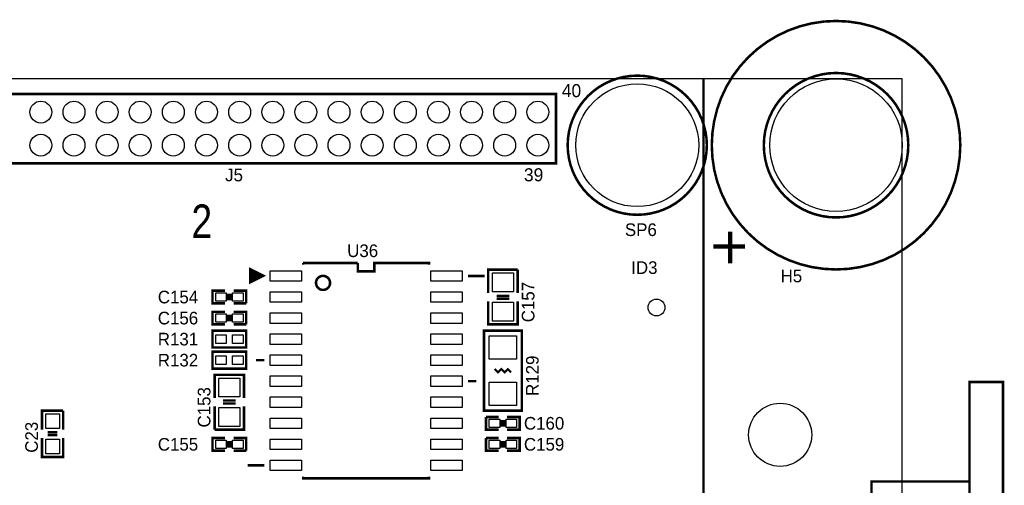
# Model space of a CAD drawing. Extents: x -19 to 391, y -43 to 244.
# Tile 10 of 34: x 107 to 166, y 65 to 94. Entities that reach past the tile are written whole.
import ezdxf

# ---------------------------------------------------------------- set-up
doc = ezdxf.new("R2010")
doc.units = 0
for name, color, linetype in [('BOARD_GEOMETRY_OUTLINE', 3, 'CONTINUOUS'), ('BOARD_GEOMETRY_SILKSCREEN_TOP', 1, 'CONTINUOUS'), ('PACKAGE_GEOMETRY_SILKSCREEN_TOP', 4, 'CONTINUOUS'), ('PIN_TOP', 5, 'CONTINUOUS'), ('REF_DES_SILKSCREEN_TOP', 6, 'CONTINUOUS')]:
    doc.layers.add(name, color=color, linetype=linetype)

msp = doc.modelspace()

# ---------------------------------------------------------------- linework, layer by layer
at = {"layer": 'BOARD_GEOMETRY_OUTLINE'}
msp.add_lwpolyline([(0, 0), (159.999934, 0), (159.999934, 90.000074), (0, 90.000074)], close=True, dxfattribs=at)
at = {"layer": 'BOARD_GEOMETRY_SILKSCREEN_TOP'}
for points, const_width in [([(147.999958, 0), (147.999958, 90.000074)], 0.127), ([(149.606, 80.772), (149.606, 78.867)], 0.254), ([(148.59, 79.883), (150.495, 79.883)], 0.254)]:
    msp.add_lwpolyline(points, dxfattribs=dict(at, const_width=const_width))
at = {"layer": 'PACKAGE_GEOMETRY_SILKSCREEN_TOP', "const_width": 0.1524}
for points in [[(163.500308, 86.000082, 1), (148.500084, 86.000082, 1)], [(160.359852, 86.000082, 1), (151.64054, 86.000082, 1)], [(148.199856, 86.000082, 1), (139.800076, 86.000082, 1)], [(125.459236, 77.689964, 1), (124.610764, 77.690036, 1)]]:
    msp.add_lwpolyline(points, format="xyb", close=True, dxfattribs=at)
at = {"layer": 'PACKAGE_GEOMETRY_SILKSCREEN_TOP'}
for points, const_width in [([(98.90506, 84.905088), (139.094972, 84.905088), (139.094972, 89.095072), (98.90506, 89.095072)], 0.1524), ([(121.435114, 78.119986), (120.635014, 78.520036), (120.635014, 77.719936)], 0.1524), ([(121.139966, 78.119986), (120.739916, 78.319884), (120.739916, 77.920088)], 0.249936), ([(118.364, 74.803), (120.396, 74.803), (120.396, 73.787), (118.364, 73.787)], 0.1524), ([(137.033, 74.803), (137.033, 69.977), (134.747, 69.977), (134.747, 74.803)], 0.1524), ([(120.396, 72.517), (118.364, 72.517), (118.364, 73.533), (120.396, 73.533)], 0.1524), ([(166.079932, 18.292064), (166.079932, 71.708264), (164.055552, 71.708264), (164.055552, 18.292064)], 0.1524), ([(164.055552, 24.299164), (164.055552, 65.701164), (158.137352, 65.701164), (158.137352, 24.299164)], 0.1524)]:
    msp.add_lwpolyline(points, close=True, dxfattribs=dict(at, const_width=const_width))
for points, const_width in [([(123.834906, 78.890114), (123.834906, 78.790038)], 0.1524), ([(127.134874, 78.890114), (123.834906, 78.890114)], 0.1524), ([(131.435094, 78.790038), (131.435094, 78.890114), (128.135126, 78.890114), (128.135126, 78.389988), (127.134874, 78.389988), (127.134874, 78.890114)], 0.1524), ([(135.001, 77.089), (135.001, 78.486), (136.779, 78.486)], 0.1524), ([(136.779, 78.486), (136.779, 77.089)], 0.1524), ([(133.785102, 78.105), (134.7851, 78.105)], 0.1524), ([(119.126, 76.454), (118.364, 76.454), (118.364, 77.216), (119.126, 77.216)], 0.1524), ([(119.634, 77.216), (120.396, 77.216), (120.396, 76.454)], 0.1524), ([(119.3038, 76.6318), (119.3038, 77.0382)], 0.1524), ([(119.4562, 76.6318), (119.4562, 77.0382)], 0.1524), ([(136.271, 76.9112), (135.509, 76.9112)], 0.1524), ([(136.271, 76.7334), (135.509, 76.7334)], 0.1524), ([(120.396, 76.454), (119.634, 76.454)], 0.1524), ([(136.779, 76.581), (136.779, 75.184), (136.652, 75.184), (135.001, 75.184), (135.001, 76.581)], 0.1524), ([(119.126, 75.184), (118.364, 75.184), (118.364, 75.946), (119.126, 75.946)], 0.1524), ([(119.3038, 75.3618), (119.3038, 75.7682)], 0.1524), ([(119.4562, 75.3618), (119.4562, 75.7682)], 0.1524), ([(119.634, 75.946), (120.396, 75.946), (120.396, 75.184)], 0.1524), ([(120.396, 75.184), (119.634, 75.184)], 0.1524), ([(121.484898, 73.025), (120.985026, 73.025)], 0.1524), ([(135.389874, 72.490076), (135.590026, 72.289924), (135.789924, 72.490076), (135.990076, 72.289924), (136.189974, 72.490076), (136.390126, 72.289924)], 0.127), ([(118.491, 70.739), (118.491, 72.136), (118.618, 72.136), (120.269, 72.136), (120.269, 70.739)], 0.1524), ([(133.785102, 71.755), (134.284974, 71.755)], 0.1524), ([(118.491, 68.834), (118.491, 70.231)], 0.1524), ([(120.269, 70.231), (120.269, 68.834), (118.491, 68.834)], 0.1524), ([(118.999, 70.5866), (119.761, 70.5866)], 0.1524), ([(118.999, 70.4088), (119.761, 70.4088)], 0.1524), ([(108.077, 68.834), (108.077, 69.977), (109.347, 69.977)], 0.1524), ([(109.347, 69.977), (109.347, 68.834)], 0.1524), ([(135.636, 68.834), (134.874, 68.834), (134.874, 69.596)], 0.1524), ([(134.874, 69.596), (135.636, 69.596)], 0.1524), ([(136.144, 69.596), (136.906, 69.596), (136.906, 68.834), (136.144, 68.834)], 0.1524), ([(135.8138, 69.4182), (135.8138, 69.0118)], 0.1524), ([(135.9662, 69.4182), (135.9662, 69.0118)], 0.1524), ([(109.347, 68.326), (109.347, 67.183), (108.077, 67.183), (108.077, 68.326)], 0.1524), ([(108.9914, 68.6816), (108.4072, 68.6816)], 0.1524), ([(108.9914, 68.5038), (108.4072, 68.5038)], 0.1524), ([(119.126, 67.564), (118.364, 67.564), (118.364, 68.326), (119.126, 68.326)], 0.1524), ([(119.634, 68.326), (120.396, 68.326), (120.396, 67.564)], 0.1524), ([(135.636, 67.564), (134.874, 67.564), (134.874, 68.326)], 0.1524), ([(134.874, 68.326), (135.636, 68.326)], 0.1524), ([(136.144, 68.326), (136.906, 68.326), (136.906, 67.564), (136.144, 67.564)], 0.1524), ([(119.3038, 67.7418), (119.3038, 68.1482)], 0.1524), ([(119.4562, 67.7418), (119.4562, 68.1482)], 0.1524), ([(135.8138, 68.1482), (135.8138, 67.7418)], 0.1524), ([(135.9662, 68.1482), (135.9662, 67.7418)], 0.1524), ([(120.396, 67.564), (119.634, 67.564)], 0.1524), ([(121.484898, 66.675), (120.4849, 66.675)], 0.1524), ([(123.834906, 65.989962), (123.834906, 65.889886), (131.435094, 65.889886), (131.435094, 65.989962)], 0.1524)]:
    msp.add_lwpolyline(points, dxfattribs=dict(at, const_width=const_width))
at = {"layer": 'PIN_TOP'}
for points in [[(121.833386, 78.4225), (123.738386, 78.4225), (123.738386, 77.7875), (121.833386, 77.7875)], [(131.531614, 78.4225), (133.436614, 78.4225), (133.436614, 77.7875), (131.531614, 77.7875)], [(135.255, 78.2955), (136.525, 78.2955), (136.525, 77.1525), (135.255, 77.1525)], [(119.1895, 77.089), (119.1895, 76.581), (118.5545, 76.581), (118.5545, 77.089)], [(120.2055, 77.089), (120.2055, 76.581), (119.5705, 76.581), (119.5705, 77.089)], [(121.833386, 77.1525), (123.738386, 77.1525), (123.738386, 76.5175), (121.833386, 76.5175)], [(131.531614, 77.1525), (133.436614, 77.1525), (133.436614, 76.5175), (131.531614, 76.5175)], [(135.255, 76.5175), (136.525, 76.5175), (136.525, 75.3745), (135.255, 75.3745)], [(119.1895, 75.819), (119.1895, 75.311), (118.5545, 75.311), (118.5545, 75.819)], [(120.2055, 75.819), (120.2055, 75.311), (119.5705, 75.311), (119.5705, 75.819)], [(121.833386, 75.8825), (123.738386, 75.8825), (123.738386, 75.2475), (121.833386, 75.2475)], [(131.531614, 75.8825), (133.436614, 75.8825), (133.436614, 75.2475), (131.531614, 75.2475)], [(118.5545, 74.041), (118.5545, 74.549), (119.1895, 74.549), (119.1895, 74.041)], [(119.5705, 74.041), (119.5705, 74.549), (120.2055, 74.549), (120.2055, 74.041)], [(121.833386, 74.6125), (123.738386, 74.6125), (123.738386, 73.9775), (121.833386, 73.9775)], [(131.531614, 74.6125), (133.436614, 74.6125), (133.436614, 73.9775), (131.531614, 73.9775)], [(135.0645, 74.4855), (136.7155, 74.4855), (136.7155, 73.0885), (135.0645, 73.0885)], [(119.1895, 73.279), (119.1895, 72.771), (118.5545, 72.771), (118.5545, 73.279)], [(120.2055, 73.279), (120.2055, 72.771), (119.5705, 72.771), (119.5705, 73.279)], [(121.833386, 73.3425), (123.738386, 73.3425), (123.738386, 72.7075), (121.833386, 72.7075)], [(131.531614, 73.3425), (133.436614, 73.3425), (133.436614, 72.7075), (131.531614, 72.7075)], [(120.015, 70.8025), (118.745, 70.8025), (118.745, 71.9455), (120.015, 71.9455)], [(121.833386, 72.0725), (123.738386, 72.0725), (123.738386, 71.4375), (121.833386, 71.4375)], [(131.531614, 72.0725), (133.436614, 72.0725), (133.436614, 71.4375), (131.531614, 71.4375)], [(135.0645, 71.6915), (136.7155, 71.6915), (136.7155, 70.2945), (135.0645, 70.2945)], [(121.833386, 70.8025), (123.738386, 70.8025), (123.738386, 70.1675), (121.833386, 70.1675)], [(131.531614, 70.8025), (133.436614, 70.8025), (133.436614, 70.1675), (131.531614, 70.1675)], [(120.015, 69.0245), (118.745, 69.0245), (118.745, 70.1675), (120.015, 70.1675)], [(108.3056, 69.7865), (109.1184, 69.7865), (109.1184, 68.8975), (108.3056, 68.8975)], [(121.833386, 69.5325), (123.738386, 69.5325), (123.738386, 68.8975), (121.833386, 68.8975)], [(131.531614, 69.5325), (133.436614, 69.5325), (133.436614, 68.8975), (131.531614, 68.8975)], [(135.0645, 68.961), (135.0645, 69.469), (135.6995, 69.469), (135.6995, 68.961)], [(136.0805, 68.961), (136.0805, 69.469), (136.7155, 69.469), (136.7155, 68.961)], [(108.3056, 68.2625), (109.1184, 68.2625), (109.1184, 67.3735), (108.3056, 67.3735)], [(119.1895, 68.199), (119.1895, 67.691), (118.5545, 67.691), (118.5545, 68.199)], [(120.2055, 68.199), (120.2055, 67.691), (119.5705, 67.691), (119.5705, 68.199)], [(121.833386, 68.2625), (123.738386, 68.2625), (123.738386, 67.6275), (121.833386, 67.6275)], [(131.531614, 68.2625), (133.436614, 68.2625), (133.436614, 67.6275), (131.531614, 67.6275)], [(135.0645, 67.691), (135.0645, 68.199), (135.6995, 68.199), (135.6995, 67.691)], [(136.0805, 67.691), (136.0805, 68.199), (136.7155, 68.199), (136.7155, 67.691)], [(121.833386, 66.9925), (123.738386, 66.9925), (123.738386, 66.3575), (121.833386, 66.3575)], [(131.531614, 66.9925), (133.436614, 66.9925), (133.436614, 66.3575), (131.531614, 66.3575)]]:
    msp.add_lwpolyline(points, close=True, dxfattribs=at)
for centre, radius in [((156.000196, 86.000082), 4.0005), ((143.999966, 86.000082), 3.7084), ((108.000038, 88.000078), 0.6604), ((110.000034, 88.000078), 0.6604), ((112.00003, 88.000078), 0.6604), ((114.000026, 88.000078), 0.6604), ((116.000022, 88.000078), 0.6604), ((118.000018, 88.000078), 0.6604), ((120.000014, 88.000078), 0.6604), ((122.00001, 88.000078), 0.6604), ((124.000006, 88.000078), 0.6604), ((126.000002, 88.000078), 0.6604), ((127.999998, 88.000078), 0.6604), ((129.999994, 88.000078), 0.6604), ((131.99999, 88.000078), 0.6604), ((133.999986, 88.000078), 0.6604), ((135.999982, 88.000078), 0.6604), ((137.999978, 88.000078), 0.6604), ((108.000038, 86.000082), 0.6604), ((110.000034, 86.000082), 0.6604), ((112.00003, 86.000082), 0.6604), ((114.000026, 86.000082), 0.6604), ((116.000022, 86.000082), 0.6604), ((118.000018, 86.000082), 0.6604), ((120.000014, 86.000082), 0.6604), ((122.00001, 86.000082), 0.6604), ((124.000006, 86.000082), 0.6604), ((126.000002, 86.000082), 0.6604), ((127.999998, 86.000082), 0.6604), ((129.999994, 86.000082), 0.6604), ((131.99999, 86.000082), 0.6604), ((133.999986, 86.000082), 0.6604), ((135.999982, 86.000082), 0.6604), ((137.999978, 86.000082), 0.6604), ((145.161, 76.2), 0.508), ((152.625552, 68.520564), 1.905)]:
    msp.add_circle(centre, radius, dxfattribs=at)

# ---------------------------------------------------------------- texts
at = {"layer": 'BOARD_GEOMETRY_SILKSCREEN_TOP', "width": 0.825}
msp.add_text('2', height=2.032, dxfattribs=at).set_placement((117.094, 80.391))
at = {"layer": 'BOARD_GEOMETRY_SILKSCREEN_TOP'}
msp.add_text('ID3', height=0.762, dxfattribs=at).set_placement((143.637, 78.232))
at = {"layer": 'PACKAGE_GEOMETRY_SILKSCREEN_TOP'}
for s, p in [('40', (139.446, 88.9)), ('39', (137.16, 83.82))]:
    msp.add_text(s, height=0.7874, dxfattribs=at).set_placement(p)
at = {"layer": 'REF_DES_SILKSCREEN_TOP'}
for s, p in [('J5', (119.126, 83.82)), ('SP6', (143.256, 80.518)), ('U36', (126.492, 79.248)), ('H5', (152.654, 77.724)), ('C154', (115.062, 76.454)), ('C156', (115.062, 75.184)), ('R131', (115.062, 73.914)), ('R132', (115.062, 72.644)), ('C160', (137.16, 68.834)), ('C155', (115.062, 67.564)), ('C159', (137.16, 67.564))]:
    msp.add_text(s, height=0.762, dxfattribs=at).set_placement(p)
for s, p in [('C157', (137.795, 75.311)), ('R129', (138.049, 70.866)), ('C153', (118.237, 68.961)), ('C23', (107.823, 67.437))]:
    msp.add_text(s, height=0.762, rotation=90, dxfattribs=at).set_placement(p)

doc.saveas('drawing.dxf')
